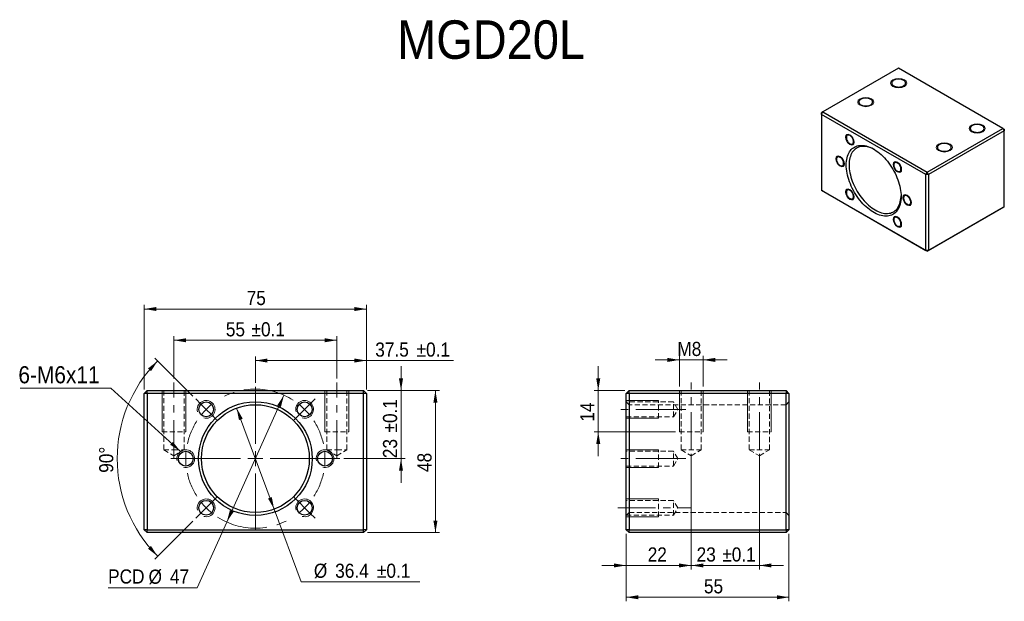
# Model space of a CAD drawing. Header units: millimetres. Extents: x 43 to 375, y 67 to 264.
import ezdxf

# ---------------------------------------------------------------- set-up
doc = ezdxf.new("R2010")
doc.units = ezdxf.units.MM
doc.header["$LTSCALE"] = 1.363636
doc.linetypes.add('CENTERX2', pattern=[20.32, 12.7, -2.54, 2.54, -2.54])
doc.linetypes.add('HIDDEN', pattern=[1.905, 1.27, -0.635])
doc.styles.add('SLDTEXTSTYLE0', font='GOTHIC.TTF', dxfattribs={"width": 0.913})
doc.styles.get("Standard").update_dxf_attribs({"font": 'GOTHIC.TTF'})
doc.dimstyles.new('SLDDIMSTYLE0', dxfattribs={"dimtxt": 4.772727, "dimasz": 4.090909, "dimexe": 0, "dimexo": 0.0625, "dimgap": 1.193182, "dimtad": 0, "dimtih": 1, "dimtoh": 1, "dimdec": 1, "dimrnd": 1e-09, "dimzin": 12, "dimdsep": 46, "dimtxsty": 'SLDTEXTSTYLE0', "dimsah": 1, "dimcen": 0, "dimadec": 0, "dimazin": 3, "dimtol": 1, "dimtp": 0.1, "dimtm": 0.1, "dimtfac": 1, "dimtdec": 1, "dimtmove": 0, "dimatfit": 3, "dimfxl": 0, "dimfrac": 2, "dimtolj": 1, "dimarcsym": 0})
doc.dimstyles.new('SLDDIMSTYLE1', dxfattribs={"dimtxt": 4.772727, "dimasz": 4.090909, "dimexe": 0, "dimexo": 0.0625, "dimgap": 1.193182, "dimtad": 1, "dimdec": 1, "dimrnd": 1e-09, "dimzin": 12, "dimdsep": 46, "dimtxsty": 'SLDTEXTSTYLE0', "dimsah": 1, "dimcen": 0.09, "dimadec": 0, "dimazin": 3, "dimtfac": 1, "dimtdec": 1, "dimtofl": 0, "dimtmove": 0, "dimatfit": 3, "dimfxl": 0, "dimfrac": 2, "dimtolj": 1, "dimtzin": 12, "dimarcsym": 0})
doc.dimstyles.new('SLDDIMSTYLE2', dxfattribs={"dimtxt": 4.772727, "dimasz": 4.090909, "dimexe": 0, "dimexo": 0.0625, "dimgap": 1.193182, "dimtad": 1, "dimdec": 1, "dimrnd": 1e-09, "dimzin": 12, "dimdsep": 46, "dimtxsty": 'SLDTEXTSTYLE0', "dimsah": 1, "dimcen": 0.09, "dimadec": 0, "dimazin": 3, "dimtol": 1, "dimtp": 0.1, "dimtm": 0.1, "dimtfac": 1, "dimtdec": 1, "dimtmove": 0, "dimatfit": 0, "dimfxl": 0, "dimfrac": 2, "dimtolj": 1, "dimarcsym": 0})
doc.dimstyles.new('SLDDIMSTYLE3', dxfattribs={"dimtxt": 4.772727, "dimasz": 4.090909, "dimexe": 0, "dimexo": 0.0625, "dimgap": 1.193182, "dimtad": 1, "dimdec": 1, "dimrnd": 1e-09, "dimzin": 12, "dimdsep": 46, "dimtxsty": 'SLDTEXTSTYLE0', "dimsah": 1, "dimcen": 0.09, "dimadec": 0, "dimazin": 3, "dimtol": 1, "dimtp": 0.1, "dimtm": 0.1, "dimtfac": 1, "dimtdec": 1, "dimtofl": 0, "dimtmove": 0, "dimatfit": 3, "dimfxl": 0, "dimfrac": 2, "dimtolj": 1, "dimarcsym": 0})
doc.dimstyles.new('SLDDIMSTYLE4', dxfattribs={"dimtxt": 4.772727, "dimasz": 4.090909, "dimexe": 0, "dimexo": 0.0625, "dimgap": 1.193182, "dimtad": 0, "dimtih": 1, "dimtoh": 1, "dimdec": 1, "dimrnd": 1e-09, "dimzin": 12, "dimdsep": 46, "dimtxsty": 'SLDTEXTSTYLE0', "dimsah": 1, "dimcen": 0, "dimadec": 0, "dimazin": 3, "dimtfac": 1, "dimtdec": 1, "dimtmove": 0, "dimatfit": 3, "dimfxl": 0, "dimfrac": 2, "dimtolj": 1, "dimtzin": 12, "dimarcsym": 0})
doc.dimstyles.new('SLDDIMSTYLE5', dxfattribs={"dimtxt": 4.772727, "dimasz": 4.090909, "dimexe": 0, "dimexo": 0.0625, "dimgap": 1.193182, "dimtad": 1, "dimdec": 4, "dimlfac": 1.363636, "dimzin": 12, "dimdsep": 46, "dimtxsty": 'SLDTEXTSTYLE0', "dimsah": 1, "dimcen": 0.09, "dimazin": 3, "dimtfac": 1, "dimtofl": 0, "dimtmove": 0, "dimatfit": 3, "dimfxl": 0, "dimfrac": 2, "dimtolj": 1, "dimtzin": 12, "dimarcsym": 0})
doc.dimstyles.new('SLDDIMSTYLE6', dxfattribs={"dimtxt": 4.772727, "dimasz": 4.090909, "dimexe": 0, "dimexo": 0.0625, "dimgap": 1.193182, "dimtad": 1, "dimrnd": 1e-09, "dimzin": 12, "dimdsep": 46, "dimtxsty": 'SLDTEXTSTYLE0', "dimsah": 1, "dimcen": 0.09, "dimadec": 0, "dimazin": 3, "dimtfac": 1, "dimtofl": 0, "dimtmove": 0, "dimatfit": 3, "dimfxl": 0, "dimfrac": 2, "dimtolj": 1, "dimtzin": 12, "dimarcsym": 0})
doc.dimstyles.new('SLDDIMSTYLE7', dxfattribs={"dimtxt": 0.18, "dimasz": 4.090909, "dimexe": 0, "dimexo": 0.0625, "dimgap": 0, "dimtad": 0, "dimtih": 1, "dimtoh": 1, "dimdec": 0, "dimrnd": 1e-09, "dimzin": 0, "dimdsep": 46, "dimtxsty": 'Standard', "dimsah": 1, "dimcen": 0.09, "dimadec": 0, "dimazin": 0, "dimtfac": 4.090909, "dimtdec": 0, "dimtofl": 0, "dimtmove": 0, "dimatfit": 3, "dimfxl": 0, "dimfrac": 2, "dimtolj": 1, "dimtzin": 0, "dimarcsym": 0})
doc.dimstyles.new('SLDDIMSTYLE8', dxfattribs={"dimtxt": 4.772727, "dimasz": 4.090909, "dimexe": 0, "dimexo": 0.0625, "dimgap": 1.193182, "dimtad": 1, "dimrnd": 1e-09, "dimzin": 12, "dimdsep": 46, "dimtxsty": 'SLDTEXTSTYLE0', "dimsah": 1, "dimcen": 0.09, "dimadec": 0, "dimazin": 3, "dimtfac": 1, "dimtmove": 0, "dimatfit": 0, "dimfxl": 0, "dimfrac": 2, "dimtolj": 1, "dimtzin": 12, "dimarcsym": 0})

# ---------------------------------------------------------------- blocks, each defined once
blk = doc.blocks.new('_D')
at = {"color": 7, "linetype": 'Continuous', "lineweight": 18}
for p, q in [((115.82, 132.67), (128.47, 98.54)), ((128.47, 98.54), (137.56, 74.03)), ((137.56, 74.03), (177.66, 74.03))]:
    blk.add_line(p, q, dxfattribs=at)
for points in [[(115.82, 132.67), (116.6, 128.6), (117.88, 129.07)], [(128.47, 98.54), (127.69, 102.61), (126.41, 102.14)]]:
    blk.add_solid(points, dxfattribs=at)
at = {"color": 7, "linetype": 'Continuous', "lineweight": 18, "char_height": 4.773, "attachment_point": 1, "style": 'SLDTEXTSTYLE0'}
for s, insert in [('%%c', (141.89, 80.13)), ('36.4', (149.08, 80.13)), ('±0.1', (163.18, 80.13))]:
    blk.add_mtext(s, dxfattribs=dict(at, insert=insert))
blk = doc.blocks.new('_D_1')
at = {"color": 7, "linetype": 'Continuous', "lineweight": 18}
for p, q in [((160.01, 138.61), (184.29, 138.61)), ((182.93, 138.61), (182.93, 90.61)), ((160.01, 90.61), (184.29, 90.61))]:
    blk.add_line(p, q, dxfattribs=at)
for points in [[(182.93, 138.61), (182.24, 134.51), (183.61, 134.51)], [(182.93, 90.61), (183.61, 94.7), (182.24, 94.7)]]:
    blk.add_solid(points, dxfattribs=at)
at = {"color": 7, "linetype": 'Continuous', "lineweight": 18, "insert": (176.83, 111.08), "char_height": 4.773, "attachment_point": 1, "rotation": 90, "style": 'SLDTEXTSTYLE0'}
blk.add_mtext('48', dxfattribs=at)
blk = doc.blocks.new('_D_2')
at = {"color": 7, "linetype": 'Continuous', "lineweight": 18}
for p, q in [((171.31, 138.61), (171.31, 146.79)), ((160.01, 138.61), (172.67, 138.61)), ((171.31, 138.61), (171.31, 115.61)), ((152.01, 115.61), (172.67, 115.61)), ((171.31, 115.61), (171.31, 107.42))]:
    blk.add_line(p, q, dxfattribs=at)
for points in [[(171.31, 138.61), (171.99, 142.7), (170.62, 142.7)], [(171.31, 115.61), (170.62, 111.51), (171.99, 111.51)]]:
    blk.add_solid(points, dxfattribs=at)
at = {"color": 7, "linetype": 'Continuous', "lineweight": 18, "char_height": 4.773, "attachment_point": 1, "rotation": 90, "style": 'SLDTEXTSTYLE0'}
for s, insert in [(' ±0.1', (165.21, 122.8)), ('23', (165.21, 115.75))]:
    blk.add_mtext(s, dxfattribs=dict(at, insert=insert))
blk = doc.blocks.new('_D_3')
at = {"color": 7, "linetype": 'Continuous', "lineweight": 18}
for p, q in [((122.14, 141.18), (122.14, 150.08)), ((159.64, 138.97), (159.64, 150.08)), ((159.64, 148.72), (122.14, 148.72)), ((159.64, 148.72), (189.02, 148.72))]:
    blk.add_line(p, q, dxfattribs=at)
for points in [[(122.14, 148.72), (126.23, 148.03), (126.23, 149.4)], [(159.64, 148.72), (155.55, 149.4), (155.55, 148.03)]]:
    blk.add_solid(points, dxfattribs=at)
at = {"color": 7, "linetype": 'Continuous', "lineweight": 18, "char_height": 4.773, "attachment_point": 1, "style": 'SLDTEXTSTYLE0'}
for s, insert in [('37.5', (162.61, 154.81)), (' ±0.1', (174.95, 154.81))]:
    blk.add_mtext(s, dxfattribs=dict(at, insert=insert))
blk = doc.blocks.new('_D_4')
at = {"color": 7, "linetype": 'Continuous', "lineweight": 18}
for p, q in [((131.8, 137.03), (112.48, 94.18)), ((112.48, 94.18), (102.5, 72.02)), ((102.5, 72.02), (72.41, 72.02))]:
    blk.add_line(p, q, dxfattribs=at)
for points in [[(131.8, 137.03), (129.5, 133.58), (130.74, 133.02)], [(112.48, 94.18), (114.79, 97.63), (113.54, 98.19)]]:
    blk.add_solid(points, dxfattribs=at)
at = {"color": 7, "linetype": 'Continuous', "lineweight": 18, "char_height": 4.773, "attachment_point": 1, "style": 'SLDTEXTSTYLE0'}
for s, insert in [('PCD', (72.41, 78.19)), ('%%c', (86.08, 78.12)), ('47', (93.28, 78.19))]:
    blk.add_mtext(s, dxfattribs=dict(at, insert=insert))
blk = doc.blocks.new('_D_5')
at = {"color": 7, "linetype": 'Continuous', "lineweight": 18}
for p, q in [((101.03, 136.72), (88.19, 149.56)), ((101.03, 94.49), (88.19, 81.66))]:
    blk.add_line(p, q, dxfattribs=at)
blk.add_arc((122.14, 115.61), 46.65, 135, 225, dxfattribs=at)
for points in [[(89.16, 148.59), (85.89, 146.04), (86.9, 145.11)], [(89.16, 82.62), (86.9, 86.1), (85.89, 85.18)]]:
    blk.add_solid(points, dxfattribs=at)
at = {"color": 7, "linetype": 'Continuous', "lineweight": 18, "insert": (69.4, 110.81), "char_height": 4.773, "attachment_point": 1, "rotation": 90, "style": 'SLDTEXTSTYLE0'}
blk.add_mtext('90°', dxfattribs=at)
blk = doc.blocks.new('_D_6')
at = {"color": 7, "linetype": 'Continuous', "lineweight": 18}
for p, q in [((84.64, 138.97), (84.64, 167.47)), ((159.64, 138.97), (159.64, 167.47)), ((159.64, 166.11), (84.64, 166.11))]:
    blk.add_line(p, q, dxfattribs=at)
for points in [[(84.64, 166.11), (88.73, 165.43), (88.73, 166.79)], [(159.64, 166.11), (155.55, 166.79), (155.55, 165.43)]]:
    blk.add_solid(points, dxfattribs=at)
at = {"color": 7, "linetype": 'Continuous', "lineweight": 18, "insert": (119.19, 172.21), "char_height": 4.773, "attachment_point": 1, "style": 'SLDTEXTSTYLE0'}
blk.add_mtext('75', dxfattribs=at)
blk = doc.blocks.new('_D_7')
at = {"color": 7, "linetype": 'Continuous', "lineweight": 18}
for p, q in [((94.64, 142.7), (94.64, 156.92)), ((149.64, 142.7), (149.64, 156.92)), ((94.64, 155.56), (149.64, 155.56))]:
    blk.add_line(p, q, dxfattribs=at)
for points in [[(94.64, 155.56), (98.73, 154.88), (98.73, 156.24)], [(149.64, 155.56), (145.55, 156.24), (145.55, 154.88)]]:
    blk.add_solid(points, dxfattribs=at)
at = {"color": 7, "linetype": 'Continuous', "lineweight": 18, "char_height": 4.773, "attachment_point": 1, "style": 'SLDTEXTSTYLE0'}
for s, insert in [('55', (112.16, 161.65)), (' ±0.1', (119.21, 161.65))]:
    blk.add_mtext(s, dxfattribs=dict(at, insert=insert))
blk = doc.blocks.new('SW_NOTE_0')
at = {"color": 0, "linetype": 'Continuous', "lineweight": 0}
blk.add_line((-30.56, 0), (0, 0), dxfattribs=at)
at = {"color": 0, "linetype": 'Continuous', "lineweight": 0, "insert": (-31.21, 7.46), "char_height": 5.773, "attachment_point": 1, "style": 'SLDTEXTSTYLE0'}
blk.add_mtext('6-M6x11', dxfattribs=at)
blk = doc.blocks.new('SW_CENTERMARKSYMBOL_0')
at = {"color": 0, "linetype": 'Continuous', "lineweight": 0}
for p, q in [((-16.62, -11.62), (-16.62, 7.59)), ((-35, 1.77), (-36.77, 3.54)), ((1.77, 1.77), (3.54, 3.54)), ((-33.23, 0), (-35, 1.77)), ((0, 0), (-1.77, -1.77)), ((0, 0), (1.77, 1.77)), ((-33.23, 0), (-31.47, -1.77)), ((-31.47, -1.77), (-29.7, -3.54)), ((-1.77, -1.77), (-3.54, -3.54)), ((-42.62, -16.62), (-45.12, -16.62)), ((-40.12, -16.62), (-42.62, -16.62)), ((-21.62, -16.62), (-40.83, -16.62)), ((-40.12, -16.62), (-37.62, -16.62)), ((-37.62, -16.62), (-35.12, -16.62)), ((-16.62, -16.62), (-19.12, -16.62)), ((-16.62, -16.62), (-16.62, -14.12)), ((-16.62, -16.62), (-16.62, -19.12)), ((-16.62, -16.62), (-14.12, -16.62)), ((-11.62, -16.62), (7.59, -16.62)), ((4.38, -16.62), (1.88, -16.62)), ((6.88, -16.62), (4.38, -16.62)), ((6.88, -16.62), (9.38, -16.62)), ((9.38, -16.62), (11.88, -16.62)), ((-16.62, -21.62), (-16.62, -40.83)), ((-31.47, -31.47), (-29.7, -29.7)), ((-1.77, -31.47), (-3.54, -29.7)), ((-33.23, -33.23), (-35, -35)), ((-33.23, -33.23), (-31.47, -31.47)), ((0, -33.23), (-1.77, -31.47)), ((0, -33.23), (1.77, -35)), ((-35, -35), (-36.77, -36.77)), ((1.77, -35), (3.54, -36.77))]:
    blk.add_line(p, q, dxfattribs=at)
at = {"color": 0, "linetype": 'CENTERX2', "lineweight": 0}
for start, end in [(57.1906, 122.8094), (147.1906, 167.8094), (12.1906, 32.8094), (192.1906, 212.8094), (327.1906, 347.8094), (237.1906, 302.8094)]:
    blk.add_arc((-16.62, -16.62), 23.5, start, end, dxfattribs=at)
at = {"color": 0, "linetype": 'Continuous', "lineweight": 0}
for start, end in [(128.9047, 135), (45, 51.0953), (38.9047, 45), (135, 141.0953), (173.9047, 180), (180, 186.0953), (0, 6.0953), (353.9047, 0), (218.9047, 225), (225, 231.0953), (308.9047, 315), (315, 321.0953)]:
    blk.add_arc((-16.62, -16.62), 23.5, start, end, dxfattribs=at)
blk = doc.blocks.new('_D_8')
at = {"color": 7, "linetype": 'Continuous', "lineweight": 18}
for p, q in [((237.9, 138.61), (237.9, 146.79)), ((246.93, 138.61), (236.54, 138.61)), ((237.9, 138.61), (237.9, 124.61)), ((263.93, 124.61), (236.54, 124.61)), ((237.9, 124.61), (237.9, 116.42))]:
    blk.add_line(p, q, dxfattribs=at)
for points in [[(237.9, 138.61), (238.58, 142.7), (237.22, 142.7)], [(237.9, 124.61), (237.22, 120.51), (238.58, 120.51)]]:
    blk.add_solid(points, dxfattribs=at)
at = {"color": 7, "linetype": 'Continuous', "lineweight": 18, "insert": (231.8, 128.08), "char_height": 4.773, "attachment_point": 1, "rotation": 90, "style": 'SLDTEXTSTYLE0'}
blk.add_mtext('14', dxfattribs=at)
blk = doc.blocks.new('_D_9')
at = {"color": 7, "linetype": 'Continuous', "lineweight": 18}
for p, q in [((269.29, 117.24), (269.29, 78.17)), ((247.29, 90.24), (247.29, 78.17)), ((247.29, 79.53), (239.11, 79.53)), ((247.29, 79.53), (269.29, 79.53)), ((269.29, 79.53), (277.47, 79.53))]:
    blk.add_line(p, q, dxfattribs=at)
for points in [[(247.29, 79.53), (243.2, 80.21), (243.2, 78.85)], [(269.29, 79.53), (273.38, 78.85), (273.38, 80.21)]]:
    blk.add_solid(points, dxfattribs=at)
at = {"color": 7, "linetype": 'Continuous', "lineweight": 18, "insert": (254.59, 85.63), "char_height": 4.773, "attachment_point": 1, "style": 'SLDTEXTSTYLE0'}
blk.add_mtext('22', dxfattribs=at)
blk = doc.blocks.new('_D_10')
at = {"color": 7, "linetype": 'Continuous', "lineweight": 18}
for p, q in [((269.29, 117.24), (269.29, 78.17)), ((292.29, 117.24), (292.29, 78.17)), ((269.29, 79.53), (261.11, 79.53)), ((269.29, 79.53), (292.29, 79.53)), ((292.29, 79.53), (300.47, 79.53))]:
    blk.add_line(p, q, dxfattribs=at)
for points in [[(269.29, 79.53), (265.2, 80.21), (265.2, 78.85)], [(292.29, 79.53), (296.38, 78.85), (296.38, 80.21)]]:
    blk.add_solid(points, dxfattribs=at)
at = {"color": 7, "linetype": 'Continuous', "lineweight": 18, "char_height": 4.773, "attachment_point": 1, "style": 'SLDTEXTSTYLE0'}
for s, insert in [('23', (271.11, 85.63)), (' ±0.1', (278.16, 85.63))]:
    blk.add_mtext(s, dxfattribs=dict(at, insert=insert))
blk = doc.blocks.new('_D_11')
at = {"color": 7, "linetype": 'Continuous', "lineweight": 18}
for p, q in [((265.29, 139.97), (265.29, 150.29)), ((273.29, 139.97), (273.29, 150.29)), ((265.29, 148.93), (257.11, 148.93)), ((273.29, 148.93), (265.29, 148.93)), ((273.29, 148.93), (281.47, 148.93))]:
    blk.add_line(p, q, dxfattribs=at)
for points in [[(265.29, 148.93), (261.2, 149.61), (261.2, 148.24)], [(273.29, 148.93), (277.38, 148.24), (277.38, 149.61)]]:
    blk.add_solid(points, dxfattribs=at)
at = {"color": 7, "linetype": 'Continuous', "lineweight": 18, "insert": (264.6, 155.02), "char_height": 4.773, "attachment_point": 1, "style": 'SLDTEXTSTYLE0'}
blk.add_mtext('M8', dxfattribs=at)
blk = doc.blocks.new('_D_12')
at = {"color": 7, "linetype": 'Continuous', "lineweight": 18}
for p, q in [((247.29, 90.24), (247.29, 67.42)), ((302.29, 90.24), (302.29, 67.42)), ((302.29, 68.79), (247.29, 68.79))]:
    blk.add_line(p, q, dxfattribs=at)
for points in [[(247.29, 68.79), (251.38, 68.11), (251.38, 69.47)], [(302.29, 68.79), (298.2, 69.47), (298.2, 68.11)]]:
    blk.add_solid(points, dxfattribs=at)
at = {"color": 7, "linetype": 'Continuous', "lineweight": 18, "insert": (273.58, 74.88), "char_height": 4.773, "attachment_point": 1, "style": 'SLDTEXTSTYLE0'}
blk.add_mtext('55', dxfattribs=at)

msp = doc.modelspace()

# ---------------------------------------------------------------- linework, layer by layer
at = {"color": 7, "linetype": 'Continuous', "lineweight": 25}
for p, q in [((339.317458, 247.4106), (313.76519, 232.659589)), ((374.512091, 227.093171), (339.317458, 247.4106)), ((313.283072, 231.824536), (313.76519, 232.659589)), ((313.76519, 232.659589), (313.283072, 232.381178)), ((313.283072, 231.824536), (313.283072, 232.381178)), ((348.477705, 211.507107), (313.283072, 231.824536)), ((313.283072, 231.824536), (313.283072, 206.214847)), ((313.76519, 232.659589), (348.959823, 212.34216)), ((348.959823, 212.34216), (374.512091, 227.093171)), ((374.994209, 226.258117), (349.441941, 211.507107)), ((374.512091, 227.093171), (374.994209, 226.258117)), ((374.512091, 227.093171), (374.994209, 226.814759)), ((374.994209, 226.814759), (374.994209, 226.258117)), ((374.994209, 200.648428), (374.994209, 226.258117)), ((348.477705, 211.507107), (348.959823, 212.34216)), ((349.441941, 211.507107), (348.477705, 211.507107)), ((348.477705, 185.897418), (348.477705, 211.507107)), ((349.441941, 211.507107), (348.959823, 212.34216)), ((349.441941, 211.507107), (349.441941, 185.897418)), ((313.283072, 206.214847), (348.477705, 185.897418)), ((313.76519, 205.936436), (313.283072, 206.214847)), ((348.959823, 185.619006), (313.76519, 205.936436)), ((374.512091, 200.370017), (348.959823, 185.619006)), ((349.441941, 185.897418), (374.994209, 200.648428)), ((374.994209, 200.648428), (374.512091, 200.370017)), ((349.441941, 185.897418), (348.477705, 185.897418)), ((348.959823, 185.619006), (348.477705, 185.897418)), ((348.959823, 185.619006), (349.441941, 185.897418)), ((85.642454, 138.605475), (84.642454, 137.605475)), ((85.642454, 137.605475), (84.642454, 137.605475)), ((84.642454, 91.605475), (84.642454, 137.605475)), ((85.642454, 137.605475), (85.642454, 138.605475)), ((85.642454, 138.605475), (158.642454, 138.605475)), ((85.642454, 137.605475), (85.642454, 91.605475)), ((158.642454, 137.605475), (85.642454, 137.605475)), ((158.642454, 137.605475), (158.642454, 138.605475)), ((159.642454, 137.605475), (158.642454, 138.605475)), ((158.642454, 91.605475), (158.642454, 137.605475)), ((159.642454, 137.605475), (158.642454, 137.605475)), ((159.642454, 137.605475), (159.642454, 91.605475)), ((247.291455, 137.605475), (248.291455, 138.605475)), ((247.291455, 91.605475), (247.291455, 137.605475)), ((248.291455, 137.605475), (247.291455, 137.605475)), ((248.291455, 138.605475), (301.291455, 138.605475)), ((248.291455, 137.605475), (248.291455, 138.605475)), ((248.291455, 137.605475), (248.291455, 91.605475)), ((301.291455, 137.605475), (248.291455, 137.605475)), ((301.291455, 138.605475), (301.291455, 137.605475)), ((301.291455, 138.605475), (302.291455, 137.605475)), ((301.291455, 91.605475), (301.291455, 137.605475)), ((302.291455, 137.605475), (301.291455, 137.605475)), ((302.291455, 137.605475), (302.291455, 91.605475)), ((85.642454, 90.605475), (84.642454, 91.605475)), ((85.642454, 91.605475), (84.642454, 91.605475)), ((85.642454, 90.605475), (85.642454, 91.605475)), ((85.642454, 91.605475), (158.642454, 91.605475)), ((158.642454, 90.605475), (85.642454, 90.605475)), ((158.642454, 90.605475), (158.642454, 91.605475)), ((159.642454, 91.605475), (158.642454, 91.605475)), ((158.642454, 90.605475), (159.642454, 91.605475)), ((248.291455, 90.605475), (247.291455, 91.605475)), ((248.291455, 91.605475), (247.291455, 91.605475)), ((248.291455, 91.605475), (301.291455, 91.605475)), ((248.291455, 90.605475), (248.291455, 91.605475)), ((301.291455, 90.605475), (248.291455, 90.605475)), ((302.291455, 91.605475), (301.291455, 90.605475)), ((301.291455, 91.605475), (301.291455, 90.605475)), ((302.291455, 91.605475), (301.291455, 91.605475))]:
    msp.add_line(p, q, dxfattribs=at)
at = {"color": 7, "linetype": 'CENTERX2', "lineweight": 18, "ltscale": 0.733333}
for p, q in [((94.642454, 115.878202), (94.642454, 141.332747)), ((149.642454, 115.878202), (149.642454, 141.332747)), ((269.291455, 118.605475), (269.291455, 141.332747)), ((292.291455, 118.605475), (292.291455, 141.332747)), ((263.291455, 132.222484), (244.564182, 132.222484)), ((263.291455, 132.222484), (267.520879, 132.222484)), ((263.291455, 115.605475), (244.564182, 115.605475)), ((263.291455, 115.605475), (267.520879, 115.605475)), ((244.564182, 98.988465), (269.018728, 98.988465))]:
    msp.add_line(p, q, dxfattribs=at)
at = {"color": 7, "linetype": 'Continuous', "lineweight": 18}
for p, q in [((90.642454, 138.605475), (90.642454, 124.605475)), ((90.642454, 138.605475), (90.642454, 124.605475)), ((98.642454, 138.605475), (98.642454, 124.605475)), ((98.642454, 138.605475), (98.642454, 124.605475)), ((145.642454, 138.605475), (145.642454, 124.605475)), ((145.642454, 138.605475), (145.642454, 124.605475)), ((153.642454, 138.605475), (153.642454, 124.605475)), ((153.642454, 138.605475), (153.642454, 124.605475)), ((265.291455, 138.605475), (265.291455, 124.605475)), ((265.291455, 138.605475), (265.291455, 124.605475)), ((273.291455, 138.605475), (273.291455, 124.605475)), ((273.291455, 138.605475), (273.291455, 124.605475)), ((288.291455, 138.605475), (288.291455, 124.605475)), ((288.291455, 138.605475), (288.291455, 124.605475)), ((296.291455, 138.605475), (296.291455, 124.605475)), ((296.291455, 138.605475), (296.291455, 124.605475)), ((247.291455, 135.222484), (258.291455, 135.222484)), ((247.291455, 135.222484), (258.291455, 135.222484)), ((247.291455, 129.222484), (258.291455, 129.222484)), ((247.291455, 129.222484), (258.291455, 129.222484)), ((247.291455, 118.605475), (258.291455, 118.605475)), ((247.291455, 118.605475), (258.291455, 118.605475)), ((247.291455, 118.605475), (258.291455, 118.605475)), ((247.291455, 118.605475), (258.291455, 118.605475)), ((247.291455, 112.605475), (258.291455, 112.605475)), ((247.291455, 112.605475), (258.291455, 112.605475)), ((247.291455, 112.605475), (258.291455, 112.605475)), ((247.291455, 112.605475), (258.291455, 112.605475)), ((247.291455, 101.988465), (258.291455, 101.988465)), ((247.291455, 101.988465), (258.291455, 101.988465)), ((247.291455, 95.988465), (258.291455, 95.988465)), ((247.291455, 95.988465), (258.291455, 95.988465))]:
    msp.add_line(p, q, dxfattribs=at)
at = {"color": 7, "linetype": 'HIDDEN', "lineweight": 18}
for p, q in [((91.242454, 138.605475), (91.242454, 118.605475)), ((98.042454, 118.605475), (98.042454, 138.605475)), ((146.242454, 138.605475), (146.242454, 118.605475)), ((153.042454, 118.605475), (153.042454, 138.605475)), ((265.891455, 138.605475), (265.891455, 118.605475)), ((272.691455, 118.605475), (272.691455, 138.605475)), ((288.891455, 138.605475), (288.891455, 118.605475)), ((295.691455, 118.605475), (295.691455, 138.605475)), ((248.291455, 133.805475), (247.291455, 134.805475)), ((263.291455, 134.722484), (247.291455, 134.722484)), ((301.291455, 133.805475), (248.291455, 133.805475)), ((258.291455, 129.222484), (258.291455, 135.222484)), ((258.291455, 129.222484), (258.291455, 135.222484)), ((263.291455, 132.222484), (263.291455, 134.722484)), ((264.793607, 132.222484), (263.291455, 134.722484)), ((302.291455, 134.805475), (301.291455, 133.805475)), ((247.291455, 129.722484), (263.291455, 129.722484)), ((263.291455, 129.722484), (263.291455, 132.222484)), ((263.291455, 129.722484), (264.793607, 132.222484)), ((90.642454, 124.605475), (98.642454, 124.605475)), ((90.642454, 124.605475), (98.642454, 124.605475)), ((145.642454, 124.605475), (153.642454, 124.605475)), ((145.642454, 124.605475), (153.642454, 124.605475)), ((265.291455, 124.605475), (273.291455, 124.605475)), ((265.291455, 124.605475), (273.291455, 124.605475)), ((288.291455, 124.605475), (296.291455, 124.605475)), ((288.291455, 124.605475), (296.291455, 124.605475)), ((91.242454, 118.605475), (94.642454, 118.605475)), ((91.242454, 118.605475), (94.642454, 116.562548)), ((94.642454, 118.605475), (98.042454, 118.605475)), ((94.642454, 116.562548), (98.042454, 118.605475)), ((146.242454, 118.605475), (149.642454, 118.605475)), ((146.242454, 118.605475), (149.642454, 116.562548)), ((149.642454, 118.605475), (153.042454, 118.605475)), ((149.642454, 116.562548), (153.042454, 118.605475)), ((263.291455, 118.105475), (247.291455, 118.105475)), ((258.291455, 112.605475), (258.291455, 118.605475)), ((258.291455, 112.605475), (258.291455, 118.605475)), ((258.291455, 112.605475), (258.291455, 118.605475)), ((258.291455, 112.605475), (258.291455, 118.605475)), ((263.291455, 115.605475), (263.291455, 118.105475)), ((264.793607, 115.605475), (263.291455, 118.105475)), ((265.891455, 118.605475), (272.691455, 118.605475)), ((265.891455, 118.605475), (269.291455, 116.562548)), ((269.291455, 116.562548), (272.691455, 118.605475)), ((288.891455, 118.605475), (295.691455, 118.605475)), ((288.891455, 118.605475), (292.291455, 116.562548)), ((292.291455, 116.562548), (295.691455, 118.605475)), ((247.291455, 113.105475), (263.291455, 113.105475)), ((263.291455, 113.105475), (263.291455, 115.605475)), ((263.291455, 113.105475), (264.793607, 115.605475)), ((263.291455, 101.488465), (247.291455, 101.488465)), ((258.291455, 95.988465), (258.291455, 101.988465)), ((258.291455, 95.988465), (258.291455, 101.988465)), ((263.291455, 98.988465), (263.291455, 101.488465)), ((264.793607, 98.988465), (263.291455, 101.488465)), ((247.291455, 96.405475), (248.291455, 97.405475)), ((247.291455, 96.488465), (263.291455, 96.488465)), ((248.291455, 97.405475), (301.291455, 97.405475)), ((263.291455, 96.488465), (263.291455, 98.988465)), ((263.291455, 96.488465), (264.793607, 98.988465)), ((301.291455, 97.405475), (302.291455, 96.405475))]:
    msp.add_line(p, q, dxfattribs=at)
at = {"color": 7, "linetype": 'Continuous', "lineweight": 18, "flags": 128}
for points in [[(337.388985, 241.287539), (336.797786, 241.798318), (336.590185, 242.400823), (336.797786, 243.003327), (337.388985, 243.514106), (338.273775, 243.855398), (339.317458, 243.975244), (340.36114, 243.855398), (341.245931, 243.514106), (341.837129, 243.003327), (342.04473, 242.400823), (341.837129, 241.798318), (341.245931, 241.287539), (340.36114, 240.946247), (339.317458, 240.826402), (338.273775, 240.946247), (337.388985, 241.287539)], [(326.300265, 234.886157), (325.709066, 235.396936), (325.501465, 235.999441), (325.709066, 236.601946), (326.300265, 237.112725), (327.185056, 237.454016), (328.228738, 237.573862), (329.27242, 237.454016), (330.157211, 237.112725), (330.748409, 236.601946), (330.95601, 235.999441), (330.748409, 235.396936), (330.157211, 234.886157), (329.27242, 234.544865), (328.228738, 234.42502), (327.185056, 234.544865), (326.300265, 234.886157)], [(363.905489, 225.979887), (363.31429, 226.490666), (363.106689, 227.093171), (363.31429, 227.695675), (363.905489, 228.206454), (364.79028, 228.547746), (365.833962, 228.667592), (366.877644, 228.547746), (367.762435, 228.206454), (368.353633, 227.695675), (368.561235, 227.093171), (368.353633, 226.490666), (367.762435, 225.979887), (366.877644, 225.638595), (365.833962, 225.51875), (364.79028, 225.638595), (363.905489, 225.979887)], [(322.869024, 224.963995), (323.42252, 224.517333), (323.891752, 223.884398), (324.205282, 223.16155), (324.315379, 222.458835), (324.205282, 221.883236), (323.891752, 221.522383), (323.42252, 221.431211), (322.869024, 221.623601), (322.315528, 222.070264), (321.846297, 222.703198), (321.532767, 223.426047), (321.42267, 224.128761), (321.532767, 224.70436), (321.846297, 225.065214), (322.315528, 225.156386), (322.869024, 224.963995)], [(352.816769, 219.578505), (352.22557, 220.089284), (352.017969, 220.691789), (352.22557, 221.294294), (352.816769, 221.805073), (353.70156, 222.146364), (354.745242, 222.26621), (355.788924, 222.146364), (356.673715, 221.805073), (357.264913, 221.294294), (357.472515, 220.691789), (357.264913, 220.089284), (356.673715, 219.578505), (355.788924, 219.237213), (354.745242, 219.117368), (353.70156, 219.237213), (352.816769, 219.578505)], [(319.550609, 217.628449), (320.104105, 217.181786), (320.573336, 216.548851), (320.886867, 215.826003), (320.996964, 215.123289), (320.886867, 214.54769), (320.573336, 214.186836), (320.104105, 214.095664), (319.550609, 214.288055), (318.997113, 214.734717), (318.527882, 215.367652), (318.214351, 216.0905), (318.104254, 216.793215), (318.214351, 217.368814), (318.527882, 217.729667), (318.997113, 217.820839), (319.550609, 217.628449)], [(319.550609, 217.628449), (320.104105, 217.181786), (320.573336, 216.548851), (320.886867, 215.826003), (320.996964, 215.123289), (320.886867, 214.54769), (320.573336, 214.186836), (320.104105, 214.095664), (319.550609, 214.288055), (318.997113, 214.734717), (318.527882, 215.367652), (318.214351, 216.0905), (318.104254, 216.793215), (318.214351, 217.368814), (318.527882, 217.729667), (318.997113, 217.820839), (319.550609, 217.628449)], [(338.891752, 212.373878), (338.338256, 212.82054), (337.869024, 213.453475), (337.555494, 214.176323), (337.445397, 214.879037), (337.555494, 215.454636), (337.869024, 215.81549), (338.338256, 215.906662), (338.891752, 215.714272), (339.445248, 215.267609), (339.914479, 214.634674), (340.228009, 213.911826), (340.338106, 213.209112), (340.228009, 212.633513), (339.914479, 212.272659), (339.445248, 212.181487), (338.891752, 212.373878)], [(322.869024, 206.461541), (323.42252, 206.014879), (323.891752, 205.381944), (324.205282, 204.659096), (324.315379, 203.956381), (324.205282, 203.380782), (323.891752, 203.019929), (323.42252, 202.928757), (322.869024, 203.121147), (322.315528, 203.56781), (321.846297, 204.200744), (321.532767, 204.923592), (321.42267, 205.626307), (321.532767, 206.201906), (321.846297, 206.56276), (322.315528, 206.653932), (322.869024, 206.461541)], [(342.210167, 201.20697), (341.656671, 201.653633), (341.18744, 202.286567), (340.87391, 203.009415), (340.763812, 203.71213), (340.87391, 204.287729), (341.18744, 204.648583), (341.656671, 204.739755), (342.210167, 204.547364), (342.763663, 204.100702), (343.232894, 203.467767), (343.546425, 202.744919), (343.656522, 202.042204), (343.546425, 201.466605), (343.232894, 201.105752), (342.763663, 201.01458), (342.210167, 201.20697)], [(342.210167, 201.20697), (341.656671, 201.653633), (341.18744, 202.286567), (340.87391, 203.009415), (340.763812, 203.71213), (340.87391, 204.287729), (341.18744, 204.648583), (341.656671, 204.739755), (342.210167, 204.547364), (342.763663, 204.100702), (343.232894, 203.467767), (343.546425, 202.744919), (343.656522, 202.042204), (343.546425, 201.466605), (343.232894, 201.105752), (342.763663, 201.01458), (342.210167, 201.20697)], [(338.891752, 193.871423), (338.338256, 194.318086), (337.869024, 194.951021), (337.555494, 195.673869), (337.445397, 196.376583), (337.555494, 196.952182), (337.869024, 197.313036), (338.338256, 197.404208), (338.891752, 197.211818), (339.445248, 196.765155), (339.914479, 196.13222), (340.228009, 195.409372), (340.338106, 194.706658), (340.228009, 194.131059), (339.914479, 193.770205), (339.445248, 193.679033), (338.891752, 193.871423)]]:
    msp.add_lwpolyline(points, dxfattribs=at)
at = {"color": 7, "linetype": 'Continuous', "lineweight": 25, "flags": 128}
for points in [[(337.678255, 241.454531), (337.934394, 241.326835), (338.220009, 241.222028), (338.529015, 241.142345), (338.854825, 241.089485), (339.190496, 241.064573), (339.528872, 241.068142), (339.862743, 241.100114), (340.184991, 241.159808), (340.48875, 241.245953), (340.767545, 241.356711), (341.015433, 241.489723), (341.227132, 241.642154), (341.39813, 241.810754), (341.524782, 241.99193), (341.604388, 242.181822), (341.635253, 242.376381), (341.616718, 242.57146), (341.549178, 242.762904), (341.434072, 242.946629), (341.273855, 243.118722), (341.071941, 243.275515), (340.832633, 243.413664), (340.561031, 243.530227), (340.262925, 243.622718), (339.944668, 243.689167), (339.613043, 243.728157), (339.275118, 243.738857), (338.938096, 243.72104), (338.609159, 243.675084), (338.295318, 243.601969), (338.003262, 243.503254), (337.739216, 243.381043), (337.508808, 243.23794), (337.316947, 243.076995), (337.167725, 242.901639), (337.06432, 242.715609), (337.008936, 242.52287), (337.002755, 242.327529), (337.045908, 242.133751), (337.137475, 241.945665), (337.275504, 241.767279), (337.457054, 241.602397), (337.678255, 241.454531)], [(326.589536, 235.05315), (326.845674, 234.925453), (327.131289, 234.820646), (327.440295, 234.740963), (327.766105, 234.688103), (328.101776, 234.663192), (328.440152, 234.66676), (328.774023, 234.698732), (329.096271, 234.758426), (329.40003, 234.844571), (329.678825, 234.955329), (329.926713, 235.088341), (330.138412, 235.240772), (330.30941, 235.409372), (330.436062, 235.590549), (330.515668, 235.78044), (330.546533, 235.974999), (330.527998, 236.170079), (330.460458, 236.361522), (330.345352, 236.545248), (330.185135, 236.717341), (329.983221, 236.874133), (329.743913, 237.012282), (329.472311, 237.128845), (329.174205, 237.221337), (328.855948, 237.287785), (328.524323, 237.326775), (328.186398, 237.337475), (327.849376, 237.319658), (327.520439, 237.273702), (327.206598, 237.200587), (326.914542, 237.101873), (326.650496, 236.979661), (326.420088, 236.836558), (326.228227, 236.675614), (326.079005, 236.500257), (325.9756, 236.314227), (325.920216, 236.121488), (325.914035, 235.926147), (325.957188, 235.732369), (326.048755, 235.544283), (326.186784, 235.365897), (326.368334, 235.201015), (326.589536, 235.05315)], [(364.19476, 226.146879), (364.450898, 226.019182), (364.736514, 225.914376), (365.04552, 225.834693), (365.37133, 225.781833), (365.707, 225.756921), (366.045377, 225.76049), (366.379247, 225.792462), (366.701496, 225.852156), (367.005254, 225.938301), (367.284049, 226.049059), (367.531937, 226.182071), (367.743636, 226.334502), (367.914634, 226.503102), (368.041286, 226.684278), (368.120892, 226.87417), (368.151757, 227.068729), (368.133222, 227.263808), (368.065682, 227.455251), (367.950577, 227.638977), (367.790359, 227.81107), (367.588445, 227.967862), (367.349137, 228.106012), (367.077535, 228.222575), (366.779429, 228.315066), (366.461172, 228.381515), (366.129547, 228.420505), (365.791622, 228.431205), (365.4546, 228.413387), (365.125663, 228.367432), (364.811822, 228.294317), (364.519766, 228.195602), (364.25572, 228.073391), (364.025312, 227.930288), (363.833452, 227.769343), (363.684229, 227.593987), (363.580824, 227.407957), (363.525441, 227.215218), (363.519259, 227.019877), (363.562412, 226.826099), (363.653979, 226.638012), (363.792008, 226.459627), (363.973558, 226.294745), (364.19476, 226.146879)], [(324.07432, 222.597996), (324.056983, 222.843225), (324.00547, 223.101416), (323.921265, 223.365142), (323.806788, 223.626815), (323.665333, 223.878908), (323.50097, 224.114169), (323.318427, 224.325828), (323.122955, 224.507799), (322.920179, 224.654844), (322.71593, 224.762735), (322.516086, 224.828367), (322.326396, 224.849853), (322.152316, 224.826573), (321.998854, 224.759199), (321.870425, 224.649667), (321.770725, 224.50113), (321.70262, 224.31786), (321.668071, 224.105129), (321.668071, 223.869058), (321.70262, 223.616438), (321.770725, 223.354536), (321.870425, 223.090887), (321.998854, 222.833075), (322.152316, 222.588517), (322.326396, 222.364249), (322.516086, 222.166723), (322.71593, 222.00162), (322.920179, 221.873691), (323.122955, 221.786615), (323.318427, 221.742899), (323.50097, 221.743799), (323.665333, 221.78929), (323.806788, 221.878063), (323.921265, 222.007564), (324.00547, 222.174068), (324.056983, 222.372784), (324.07432, 222.597996)], [(340.137059, 204.073947), (340.119502, 203.426042), (340.066898, 202.800865), (339.979446, 202.200788), (339.857479, 201.628088), (339.701458, 201.084936), (339.511976, 200.573393), (339.289752, 200.0954), (339.035628, 199.652769), (338.750568, 199.24718), (338.435654, 198.880172), (338.09208, 198.553136), (337.72115, 198.267313), (337.324271, 198.023787), (336.902947, 197.823482), (336.458778, 197.667158), (335.993449, 197.555408), (335.508723, 197.488656), (335.006441, 197.467155), (334.488507, 197.490986), (333.956887, 197.56006), (333.413596, 197.674114), (332.860696, 197.832715), (332.300284, 198.035262), (331.734486, 198.280986), (331.165448, 198.568956), (330.595328, 198.898079), (330.02629, 199.267107), (329.460492, 199.674639), (328.90008, 200.11913), (328.34718, 200.598893), (327.803889, 201.11211), (327.272269, 201.656832), (326.754335, 202.230995), (326.252053, 202.832418), (325.767327, 203.458823), (325.301998, 204.107831), (324.857829, 204.776981), (324.436505, 205.463735), (324.039626, 206.165488), (323.668696, 206.879578), (323.325122, 207.603296), (323.010208, 208.333897), (322.725148, 209.068608), (322.471024, 209.804644), (322.2488, 210.539213), (322.059318, 211.269527), (321.903297, 211.992816), (321.78133, 212.706337), (321.693878, 213.407384), (321.641274, 214.093296), (321.623717, 214.761472), (321.641274, 215.409377), (321.693878, 216.034554), (321.78133, 216.634631), (321.903297, 217.207331), (322.059318, 217.750483), (322.2488, 218.262026), (322.471024, 218.740019), (322.725148, 219.18265), (323.010208, 219.588239), (323.325122, 219.955247), (323.668696, 220.282283), (324.039626, 220.568106), (324.436505, 220.811632), (324.857829, 221.011937), (325.301998, 221.16826), (325.767327, 221.28001), (326.252053, 221.346763), (326.754335, 221.368264), (327.272269, 221.344432), (327.803889, 221.275359), (328.34718, 221.161305), (328.90008, 221.002704), (329.460492, 220.800157), (330.02629, 220.554433), (330.595328, 220.266463), (331.165448, 219.93734), (331.734486, 219.568312), (332.300284, 219.16078), (332.860696, 218.716289), (333.413596, 218.236525), (333.956887, 217.723309), (334.488507, 217.178586), (335.006441, 216.604424), (335.508723, 216.003), (335.993449, 215.376596), (336.458778, 214.727588), (336.902947, 214.058438), (337.324271, 213.371683), (337.72115, 212.66993), (338.09208, 211.955841), (338.435654, 211.232123), (338.750568, 210.501522), (339.035628, 209.766811), (339.289752, 209.030774), (339.511976, 208.296206), (339.701458, 207.565892), (339.857479, 206.842603), (339.979446, 206.129082), (340.066898, 205.428035), (340.119502, 204.742123), (340.137059, 204.073947)], [(331.126135, 219.961337), (330.811548, 220.126627), (330.262763, 220.38353), (329.718319, 220.598254), (329.180364, 220.769951), (328.651021, 220.897946), (328.132378, 220.981731), (327.626484, 221.020977), (327.135333, 221.015528), (326.660866, 220.965407), (326.204954, 220.87081), (325.769396, 220.732112), (325.355912, 220.549859), (324.966133, 220.324772), (324.601598, 220.057737), (324.263744, 219.74981), (323.953907, 219.402204), (323.673307, 219.016294), (323.423054, 218.5936), (323.204134, 218.135791), (323.017411, 217.644675), (322.863623, 217.122189), (322.743375, 216.570395), (322.657144, 215.991472), (322.605269, 215.387703), (322.587954, 214.761472), (322.605269, 214.115249), (322.657144, 213.451586), (322.743375, 212.773102), (322.863623, 212.082474), (323.017411, 211.382428), (323.204134, 210.675726), (323.423054, 209.965158), (323.673307, 209.253527), (323.953907, 208.543643), (324.263744, 207.838307), (324.601598, 207.140303), (324.966133, 206.452385), (325.355912, 205.777268), (325.769396, 205.117616), (326.204954, 204.476034), (326.660866, 203.855052), (327.135333, 203.257122), (327.626484, 202.684604), (328.132378, 202.139756), (328.651021, 201.62473), (329.180364, 201.141557), (329.718319, 200.692145), (330.262763, 200.278267), (330.811548, 199.901557), (331.362506, 199.563501), (331.913465, 199.265434), (332.462249, 199.008531), (333.006693, 198.793807), (333.544649, 198.622109), (334.073992, 198.494115), (334.592634, 198.41033), (335.098529, 198.371084), (335.589679, 198.376532), (336.064147, 198.426654), (336.520059, 198.52125), (336.955616, 198.659949), (337.369101, 198.842201), (337.75888, 199.067289), (338.123415, 199.334324), (338.461268, 199.642251), (338.771106, 199.989856), (339.051705, 200.375767), (339.301959, 200.798461), (339.520879, 201.256269), (339.707601, 201.747386), (339.86139, 202.269872), (339.981637, 202.821665), (340.067869, 203.400589), (340.119744, 204.004358), (340.133836, 204.357851)], [(353.10604, 219.745498), (353.362178, 219.617801), (353.647794, 219.512994), (353.9568, 219.433311), (354.28261, 219.380451), (354.61828, 219.355539), (354.956657, 219.359108), (355.290527, 219.39108), (355.612776, 219.450774), (355.916534, 219.536919), (356.195329, 219.647677), (356.443217, 219.780689), (356.654916, 219.93312), (356.825914, 220.10172), (356.952566, 220.282896), (357.032172, 220.472788), (357.063037, 220.667347), (357.044502, 220.862427), (356.976962, 221.05387), (356.861857, 221.237596), (356.70164, 221.409689), (356.499725, 221.566481), (356.260417, 221.70463), (355.988816, 221.821193), (355.690709, 221.913684), (355.372452, 221.980133), (355.040827, 222.019123), (354.702902, 222.029823), (354.36588, 222.012006), (354.036943, 221.96605), (353.723102, 221.892935), (353.431046, 221.79422), (353.167, 221.672009), (352.936592, 221.528906), (352.744732, 221.367961), (352.595509, 221.192605), (352.492104, 221.006575), (352.436721, 220.813836), (352.430539, 220.618495), (352.473692, 220.424717), (352.565259, 220.236631), (352.703288, 220.058245), (352.884838, 219.893363), (353.10604, 219.745498)], [(320.755905, 215.262449), (320.738567, 215.507678), (320.687055, 215.76587), (320.602849, 216.029595), (320.488372, 216.291269), (320.346917, 216.543362), (320.182554, 216.778622), (320.000011, 216.990282), (319.80454, 217.172252), (319.601763, 217.319298), (319.397515, 217.427189), (319.197671, 217.492821), (319.00798, 217.514306), (318.8339, 217.491027), (318.680438, 217.423652), (318.55201, 217.314121), (318.452309, 217.165584), (318.384205, 216.982313), (318.349655, 216.769583), (318.349655, 216.533512), (318.384205, 216.280892), (318.452309, 216.01899), (318.55201, 215.75534), (318.680438, 215.497529), (318.8339, 215.252971), (319.00798, 215.028703), (319.197671, 214.831176), (319.397515, 214.666073), (319.601763, 214.538144), (319.80454, 214.451069), (320.000011, 214.407353), (320.182554, 214.408253), (320.346917, 214.453744), (320.488372, 214.542517), (320.602849, 214.672017), (320.687055, 214.838521), (320.738567, 215.037237), (320.755905, 215.262449)], [(340.097047, 213.348272), (340.07971, 213.593501), (340.028198, 213.851693), (339.943992, 214.115418), (339.829515, 214.377092), (339.68806, 214.629185), (339.523697, 214.864445), (339.341154, 215.076105), (339.145682, 215.258075), (338.942906, 215.405121), (338.738658, 215.513012), (338.538814, 215.578644), (338.349123, 215.600129), (338.175043, 215.57685), (338.021581, 215.509475), (337.893153, 215.399944), (337.793452, 215.251406), (337.725347, 215.068136), (337.690798, 214.855406), (337.690798, 214.619335), (337.725347, 214.366715), (337.793452, 214.104813), (337.893153, 213.841163), (338.021581, 213.583351), (338.175043, 213.338794), (338.349123, 213.114526), (338.538814, 212.916999), (338.738658, 212.751896), (338.942906, 212.623967), (339.145682, 212.536892), (339.341154, 212.493176), (339.523697, 212.494076), (339.68806, 212.539567), (339.829515, 212.62834), (339.943992, 212.75784), (340.028198, 212.924344), (340.07971, 213.12306), (340.097047, 213.348272)], [(324.07432, 204.095542), (324.056983, 204.340771), (324.00547, 204.598962), (323.921265, 204.862688), (323.806788, 205.124361), (323.665333, 205.376454), (323.50097, 205.611715), (323.318427, 205.823374), (323.122955, 206.005345), (322.920179, 206.15239), (322.71593, 206.260281), (322.516086, 206.325913), (322.326396, 206.347399), (322.152316, 206.324119), (321.998854, 206.256745), (321.870425, 206.147213), (321.770725, 205.998676), (321.70262, 205.815406), (321.668071, 205.602675), (321.668071, 205.366604), (321.70262, 205.113984), (321.770725, 204.852082), (321.870425, 204.588433), (321.998854, 204.330621), (322.152316, 204.086063), (322.326396, 203.861795), (322.516086, 203.664269), (322.71593, 203.499166), (322.920179, 203.371237), (323.122955, 203.284161), (323.318427, 203.240445), (323.50097, 203.241345), (323.665333, 203.286836), (323.806788, 203.375609), (323.921265, 203.50511), (324.00547, 203.671614), (324.056983, 203.87033), (324.07432, 204.095542)], [(343.415463, 202.181365), (343.398126, 202.426594), (343.346613, 202.684785), (343.262407, 202.948511), (343.14793, 203.210184), (343.006476, 203.462277), (342.842112, 203.697537), (342.659569, 203.909197), (342.464098, 204.091168), (342.261321, 204.238213), (342.057073, 204.346104), (341.857229, 204.411736), (341.667539, 204.433222), (341.493458, 204.409942), (341.339997, 204.342568), (341.211568, 204.233036), (341.111867, 204.084499), (341.043763, 203.901229), (341.009214, 203.688498), (341.009214, 203.452427), (341.043763, 203.199807), (341.111867, 202.937905), (341.211568, 202.674256), (341.339997, 202.416444), (341.493458, 202.171886), (341.667539, 201.947618), (341.857229, 201.750091), (342.057073, 201.584989), (342.261321, 201.45706), (342.464098, 201.369984), (342.659569, 201.326268), (342.842112, 201.327168), (343.006476, 201.372659), (343.14793, 201.461432), (343.262407, 201.590933), (343.346613, 201.757437), (343.398126, 201.956153), (343.415463, 202.181365)], [(340.097047, 194.845818), (340.07971, 195.091047), (340.028198, 195.349239), (339.943992, 195.612964), (339.829515, 195.874637), (339.68806, 196.12673), (339.523697, 196.361991), (339.341154, 196.573651), (339.145682, 196.755621), (338.942906, 196.902667), (338.738658, 197.010558), (338.538814, 197.07619), (338.349123, 197.097675), (338.175043, 197.074396), (338.021581, 197.007021), (337.893153, 196.89749), (337.793452, 196.748952), (337.725347, 196.565682), (337.690798, 196.352952), (337.690798, 196.116881), (337.725347, 195.864261), (337.793452, 195.602359), (337.893153, 195.338709), (338.021581, 195.080897), (338.175043, 194.83634), (338.349123, 194.612072), (338.538814, 194.414545), (338.738658, 194.249442), (338.942906, 194.121513), (339.145682, 194.034438), (339.341154, 193.990722), (339.523697, 193.991622), (339.68806, 194.037113), (339.829515, 194.125885), (339.943992, 194.255386), (340.028198, 194.42189), (340.07971, 194.620606), (340.097047, 194.845818)]]:
    msp.add_lwpolyline(points, dxfattribs=at)
at = {"color": 7, "linetype": 'Continuous', "lineweight": 25}
for centre, radius in [((122.142454, 115.605475), 19.2), ((105.525445, 132.222484), 2.5), ((122.142454, 115.605475), 18.2), ((138.759463, 132.222484), 2.5), ((98.642454, 115.605475), 2.5), ((145.642454, 115.605475), 2.5), ((105.525445, 98.988465), 2.5), ((138.759463, 98.988465), 2.5)]:
    msp.add_circle(centre, radius, dxfattribs=at)
at = {"color": 7, "linetype": 'Continuous', "lineweight": 18}
for centre in [(105.525445, 132.222484), (138.759463, 132.222484), (98.642454, 115.605475), (98.642454, 115.605475), (145.642454, 115.605475), (145.642454, 115.605475), (105.525445, 98.988465), (138.759463, 98.988465)]:
    msp.add_arc(centre, 3, 255, 195, dxfattribs=at)

# ---------------------------------------------------------------- block references
at = {"color": 7, "linetype": 'Continuous', "lineweight": 0}
for name, p in [('SW_NOTE_0', (73.333548, 139.335704)), ('SW_CENTERMARKSYMBOL_0', (138.759463, 132.222484))]:
    msp.add_blockref(name, p, dxfattribs=at)

# ---------------------------------------------------------------- texts
at = {"color": 7, "linetype": 'Continuous', "lineweight": 0, "insert": (169.99151, 263.564433), "char_height": 12.9886364, "attachment_point": 1, "style": 'SLDTEXTSTYLE0'}
msp.add_mtext('MGD20L', dxfattribs=at)

# ---------------------------------------------------------------- dimensions: what is measured, and where the dimension line sits
at = {"color": 7, "linetype": 'Continuous', "lineweight": 18}
for base, p1, p2, dimstyle, picture, middle in [((84.642454, 166.109387), (159.642454, 137.605475), (84.642454, 137.605475), 'SLDDIMSTYLE6', '_D_6', (122.721383, 166.109387)), ((149.642454, 155.558312), (94.642454, 141.332747), (149.642454, 141.332747), 'SLDDIMSTYLE3', '_D_7', (122.721383, 155.558312)), ((122.142454, 148.716557), (159.642454, 137.605475), (122.142454, 139.816644), 'SLDDIMSTYLE3', '_D_3', (175.81304, 148.716557)), ((269.291455, 79.530308), (247.291455, 91.605475), (269.291455, 118.605475), 'SLDDIMSTYLE8', '_D_9', (258.115617, 79.530308)), ((292.291455, 79.530308), (269.291455, 118.605475), (292.291455, 118.605475), 'SLDDIMSTYLE2', '_D_10', (281.672536, 79.530308)), ((247.291455, 68.787293), (302.291455, 91.605475), (247.291455, 91.605475), 'SLDDIMSTYLE6', '_D_12', (277.105652, 68.787293))]:
    dim = msp.add_linear_dim(base=base, p1=p1, p2=p2, dimstyle=dimstyle, dxfattribs=at)
    dim.commit()
    dim.dimension.update_dxf_attribs({"geometry": picture, "text_midpoint": middle, "dimtype": 160})
dim = msp.add_linear_dim(base=(265.291455, 148.925326), p1=(273.291455, 138.605475), p2=(265.291455, 138.605475), text='M8', dimstyle='SLDDIMSTYLE8', dxfattribs=at)
dim.commit()
dim.dimension.update_dxf_attribs({"geometry": '_D_11', "text_midpoint": (269.291455, 148.925326), "dimtype": 160})
dim = msp.add_angular_dim_2l(base=(75.493196, 115.605475), line1=((101.989911, 135.758018), (109.060979, 128.68695)), line2=((101.989911, 95.452931), (109.060979, 102.523999)), dimstyle='SLDDIMSTYLE5', dxfattribs=at)
dim.commit()
dim.dimension.update_dxf_attribs({"geometry": '_D_5', "text_midpoint": (75.493196, 115.605475), "dimtype": 162})
for base, p1, p2, dimstyle, picture, middle in [((171.306477, 115.605475), (158.642454, 138.605475), (150.642454, 115.605475), 'SLDDIMSTYLE2', '_D_2', (171.306477, 126.311708)), ((237.900904, 124.605475), (248.291455, 138.605475), (265.291455, 124.605475), 'SLDDIMSTYLE8', '_D_8', (237.900904, 131.605475)), ((182.926199, 90.605475), (158.642454, 138.605475), (158.642454, 90.605475), 'SLDDIMSTYLE1', '_D_1', (182.926199, 114.605475))]:
    dim = msp.add_linear_dim(base=base, p1=p1, p2=p2, angle=90, dimstyle=dimstyle, dxfattribs=at)
    dim.commit()
    dim.dimension.update_dxf_attribs({"geometry": picture, "text_midpoint": middle, "dimtype": 160})
dim = msp.add_diameter_dim_2p(p1=(112.48433, 94.181875), p2=(131.800579, 137.029074), text='PCD<>', dimstyle='SLDDIMSTYLE4', dxfattribs=at)
dim.commit()
dim.dimension.update_dxf_attribs({"geometry": '_D_4', "text_midpoint": (86.370976, 75.849469), "dimtype": 163})
dim = msp.add_diameter_dim_2p(p1=(128.469308, 98.540571), p2=(115.8156, 132.670378), dimstyle='SLDDIMSTYLE0', dxfattribs=at)
dim.commit()
dim.dimension.update_dxf_attribs({"geometry": '_D', "text_midpoint": (158.689256, 77.819022), "dimtype": 163})

# ---------------------------------------------------------------- leaders
at = {"color": 7, "linetype": 'Continuous', "lineweight": 0}
msp.add_leader([(96.871156, 118.026735), (73.333548, 139.335704)], dimstyle='SLDDIMSTYLE7', dxfattribs=at)

doc.saveas('drawing.dxf')
